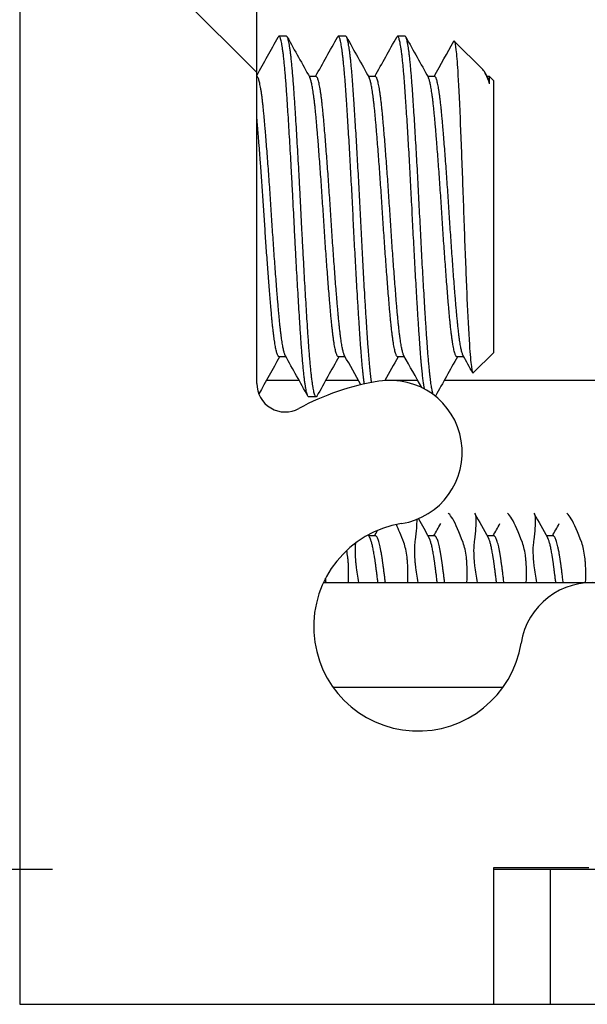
# Model space of a CAD drawing. Header units: millimetres. Extents: x 56 to 1798, y 64 to 1375.
# Tile 6 of 81: x 232.56 to 240.16, y 1218.59 to 1231.77. Entities that reach past the tile are written whole.
import ezdxf

# ---------------------------------------------------------------- set-up
doc = ezdxf.new("R2010")
doc.units = ezdxf.units.MM
doc.header["$LTSCALE"] = 6.666667
for name, color, linetype, lineweight in [('Dimension (ANSI)', 7, 'Continuous', 25), ('Hatch (ANSI)', 7, 'Continuous', 18), ('Visible (ANSI)', 7, 'Continuous', 25)]:
    doc.layers.add(name, color=color, linetype=linetype, lineweight=lineweight)
doc.styles.add('Note Text (ANSI)', font='tahoma.ttf')
doc.dimstyles.new('Default - mm (ANSI)', dxfattribs={"dimscale": 6.666667, "dimtxt": 1.75, "dimasz": 1.5, "dimexe": 2, "dimexo": 1, "dimgap": 0.8, "dimtad": 0, "dimtih": 1, "dimtoh": 1, "dimrnd": 1e-08, "dimzin": 0, "dimdsep": 46, "dimtxsty": 'Note Text (ANSI)', "dimblk": 'Filled-2', "dimcen": 0.09, "dimdle": 10, "dimclrd": 256, "dimclre": 256, "dimclrt": 256, "dimadec": 1, "dimazin": 0, "dimtfac": 1.741714, "dimtofl": 0, "dimtmove": 0, "dimatfit": 3, "dimldrblk": 'Filled-1', "dimfxl": 1, "dimtolj": 1, "dimtzin": 0, "dimlwd": -1, "dimlwe": -1, "dimarcsym": 0})

# ---------------------------------------------------------------- blocks, each defined once
blk = doc.blocks.new('Filled-2')
at = {"color": 0}
for p, q in [((0, 0), (-1, 0.1667)), ((-1, 0.1667), (-1, -0.1667)), ((-1, 0), (0, 0)), ((-1, -0.1667), (0, 0))]:
    blk.add_line(p, q, dxfattribs=at)
at = {"color": 0, "flags": 128}
blk.add_lwpolyline([(-1, -0.1667), (0, 0), (-1, 0.1667), (-1, -0.1667)], dxfattribs=at)
at = {"color": 0}
blk.add_solid([(-1, -0.1667), (0, 0), (-1, 0.1667), (-1, -0.1667)], dxfattribs=at)
blk = doc.blocks.new('*D13')
at = {"layer": 'Defpoints', "color": 0, "transparency": 16777216}
for p in [(239.669, 1260.476), (68.937, 1220.395), (239.669, 1220.395)]:
    blk.add_point(p, dxfattribs=at)
at = {"layer": 'Dimension (ANSI)', "transparency": 16777216}
for p, q in [((68.937, 1260.476), (68.937, 1301.251)), ((68.937, 1301.251), (78.937, 1301.251)), ((233.002, 1260.476), (55.603, 1260.476)), ((68.937, 1230.395), (68.937, 1250.476)), ((233.002, 1220.395), (55.603, 1220.395))]:
    blk.add_line(p, q, dxfattribs=at)
at = {"layer": 'Dimension (ANSI)', "transparency": 16777216, "xscale": 10, "yscale": 10, "zscale": 10}
for p, rotation in [((68.937, 1260.476), 90), ((68.937, 1220.395), 270)]:
    blk.add_blockref('Filled-2', p, dxfattribs=dict(at, rotation=rotation))
at = {"layer": 'Dimension (ANSI)', "transparency": 16777216, "char_height": 11.66667, "attachment_point": 5, "style": 'Note Text (ANSI)'}
for s, insert in [('\\A1; 40.08 mm', (122.208, 1312.684)), ('\\A1;[1.578 in]', (122.208, 1288.286))]:
    blk.add_mtext(s, dxfattribs=dict(at, insert=insert))
blk = doc.blocks.new('Filled-1')
at = {"color": 0}
for p, q in [((0, 0), (-1, 0.3333)), ((-1, 0.3333), (-1, -0.3333)), ((-1, 0), (0, 0)), ((-1, -0.3333), (0, 0))]:
    blk.add_line(p, q, dxfattribs=at)
at = {"color": 0, "flags": 128}
blk.add_lwpolyline([(-1, -0.3333), (0, 0), (-1, 0.3333), (-1, -0.3333)], dxfattribs=at)
at = {"color": 0}
blk.add_solid([(-1, -0.3333), (0, 0), (-1, 0.3333), (-1, -0.3333)], dxfattribs=at)

msp = doc.modelspace()

# ---------------------------------------------------------------- hatches: boundary and pattern name
at = {"layer": 'Hatch (ANSI)'}
h = msp.add_hatch(dxfattribs=at)
h.set_pattern_fill('ANSI31', color=256, scale=169.333333, angle=90, style=0)
h.set_pattern_definition([(135, (0, 0), (-14.9671, -14.9671), [])])
edge = h.paths.add_edge_path()
edge.add_line((238.9145, 1260.4505), (238.9145, 1262.2795))
edge.add_line((238.9145, 1262.2795), (232.5645, 1262.2795))
edge.add_line((232.5645, 1262.2795), (232.5645, 1218.5915))
edge.add_line((232.5645, 1218.5915), (238.9145, 1218.5915))
edge.add_line((238.9145, 1218.5915), (238.9145, 1220.4205))
edge.add_line((238.9145, 1220.4205), (240.1845, 1220.4205))
edge.add_line((240.1845, 1220.4205), (240.1845, 1220.8015))
edge.add_line((240.1845, 1220.8015), (249.0745, 1220.8015))
edge.add_line((249.0745, 1220.8015), (249.0745, 1222.8335))
edge.add_line((249.0745, 1222.8335), (241.5759, 1222.8335))
edge.add_ellipse((241.5759, 1223.2145), major_axis=(-0.381, 0), ratio=1, start_angle=357.54327, end_angle=450, ccw=False)
edge.add_ellipse((240.2309, 1223.2722), major_axis=(0.0414, 0.9643), ratio=1, start_angle=270, end_angle=443.33968)
edge.add_ellipse((237.8985, 1223.6465), major_axis=(-0.2214, -1.3794), ratio=1, start_angle=198.23411, end_angle=450, ccw=False)
edge.add_ellipse((237.5242, 1225.9789), major_axis=(0.1529, -0.953), ratio=1, start_angle=0, end_angle=180)
edge.add_ellipse((237.8985, 1223.6465), major_axis=(-3.2854, -0.5272), ratio=1, start_angle=270, end_angle=289.53257)
edge.add_ellipse((236.1205, 1226.9009), major_axis=(-0.3344, -0.1827), ratio=1, start_angle=331.35038, end_angle=450, ccw=False)
edge.add_line((235.7395, 1226.9009), (235.7395, 1253.9701))
edge.add_ellipse((236.1205, 1253.9701), major_axis=(0, 0.381), ratio=1, start_angle=331.35038, end_angle=450, ccw=False)
edge.add_ellipse((237.8985, 1257.2245), major_axis=(2.92, -1.5953), ratio=1, start_angle=270, end_angle=289.53257)
edge.add_ellipse((237.5242, 1254.8921), major_axis=(0.953, -0.1529), ratio=1, start_angle=270, end_angle=450)
edge.add_ellipse((237.8985, 1257.2245), major_axis=(-1.3794, 0.2214), ratio=1, start_angle=198.23411, end_angle=450, ccw=False)
edge.add_ellipse((240.2309, 1257.5988), major_axis=(0.1529, -0.953), ratio=1, start_angle=270, end_angle=443.33968)
edge.add_ellipse((241.5759, 1257.6565), major_axis=(-0.0163, 0.3806), ratio=1, start_angle=357.54327, end_angle=450, ccw=False)
edge.add_line((241.5759, 1258.0375), (249.0745, 1258.0375))
edge.add_line((249.0745, 1258.0375), (249.0745, 1260.0695))
edge.add_line((249.0745, 1260.0695), (240.1845, 1260.0695))
edge.add_line((240.1845, 1260.0695), (240.1845, 1260.4505))
edge.add_line((240.1845, 1260.4505), (238.9145, 1260.4505))
h = msp.add_hatch(dxfattribs=at)
h.set_pattern_fill('ANSI31', color=256, scale=169.333333, angle=75, style=0)
h.set_pattern_definition([(120, (0, 0), (-18.33087, -10.58333), [])])
h.paths.add_polyline_path([(239.6688, 1220.3949), (239.6688, 1218.5915), (647.1102, 1218.5915), (647.1102, 1220.3949)])

# ---------------------------------------------------------------- linework, layer by layer
at = {"layer": 'Visible (ANSI)'}
for p, q in [((232.5645, 1262.2795), (232.5645, 1218.5915)), ((235.7395, 1226.9009), (235.7395, 1253.9701)), ((236.1364, 1231.5485), (236.0372, 1231.5485)), ((236.9302, 1231.5485), (236.8309, 1231.5485)), ((237.7239, 1231.5485), (237.6247, 1231.5485)), ((238.7645, 1231.1033), (238.3831, 1231.4847)), ((236.5333, 1231.0115), (236.4412, 1231.0115)), ((237.327, 1231.0115), (237.235, 1231.0115)), ((238.1208, 1231.0115), (238.0287, 1231.0115)), ((238.7962, 1231.0586), (238.83, 1230.9981)), ((238.8562, 1231.0115), (238.8225, 1231.0115)), ((238.8562, 1230.9131), (238.8562, 1231.0115)), ((238.9145, 1230.9532), (238.8562, 1231.0115)), ((238.9145, 1227.3178), (238.9145, 1230.9532)), ((236.1293, 1227.2595), (236.0372, 1227.2595)), ((236.923, 1227.2595), (236.8309, 1227.2595)), ((237.7168, 1227.2595), (237.6247, 1227.2595)), ((238.5105, 1227.2595), (238.4184, 1227.2595)), ((238.9145, 1227.3178), (238.6384, 1227.0417)), ((235.8685, 1226.9441), (236.3052, 1226.9441)), ((236.6622, 1226.9441), (237.0989, 1226.9441)), ((237.456, 1226.9441), (237.8927, 1226.9441)), ((238.2497, 1226.9441), (244.7869, 1226.9441)), ((236.5333, 1226.7225), (236.4341, 1226.7225)), ((237.327, 1224.8621), (237.239, 1224.8621)), ((238.1208, 1224.8621), (238.0328, 1224.8621)), ((238.9145, 1224.8621), (238.8265, 1224.8621)), ((239.7083, 1224.8621), (239.6203, 1224.8621)), ((236.6327, 1224.2374), (244.9752, 1224.2374)), ((239.0346, 1222.8335), (236.7625, 1222.8335)), ((238.9145, 1218.5915), (238.9145, 1220.4205)), ((238.9145, 1220.4205), (240.1845, 1220.4205)), ((239.6688, 1220.3949), (238.9145, 1220.3949)), ((239.6688, 1220.3949), (239.6688, 1218.5915)), ((647.1102, 1220.3949), (239.6688, 1220.3949)), ((232.5645, 1218.5915), (238.9145, 1218.5915)), ((238.9145, 1218.5915), (239.6688, 1218.5915)), ((239.6688, 1218.5915), (647.1102, 1218.5915))]:
    msp.add_line(p, q, dxfattribs=at)
for centre, radius, start, end in [((236.1205, 1226.9009), 0.381, 180, 298.64962), ((237.8985, 1223.6465), 3.3274, 99.11705, 118.64962), ((237.5242, 1225.9789), 0.9652, 279.11705, 99.11705), ((237.8985, 1223.6465), 1.397, 99.11705, 350.88295), ((240.2309, 1223.2722), 0.9652, 357.54327, 170.88295)]:
    msp.add_arc(centre, radius, start, end, dxfattribs=at)
for points in [[(235.7395, 1231.0243), (235.8351, 1231.1956), (235.9306, 1231.3669), (236.0259, 1231.5382)], [(236.1477, 1231.5382), (236.2479, 1231.3581), (236.3482, 1231.1781), (236.4487, 1230.9981)], [(236.5261, 1231.0115), (236.6241, 1231.187), (236.7219, 1231.3626), (236.8197, 1231.5382)], [(236.9414, 1231.5382), (237.0417, 1231.3581), (237.142, 1231.1781), (237.2425, 1230.9981)], [(237.3199, 1231.0115), (237.4179, 1231.187), (237.5157, 1231.3626), (237.6134, 1231.5382)], [(237.7352, 1231.5382), (237.8354, 1231.3581), (237.9357, 1231.1781), (238.0362, 1230.9981)], [(238.1136, 1231.0115), (238.2011, 1231.1681), (238.2884, 1231.3248), (238.3756, 1231.4816)], [(238.3756, 1231.4817), (238.3786, 1231.487), (238.3811, 1231.4866), (238.3831, 1231.4847)], [(238.8562, 1230.9131), (238.8237, 1231.011), (238.7933, 1231.0745), (238.7645, 1231.1033)], [(236.0444, 1227.2595), (235.9516, 1227.0933), (235.8589, 1226.927), (235.7663, 1226.7606)], [(236.4228, 1226.7328), (236.3226, 1226.9129), (236.2223, 1227.0929), (236.1218, 1227.2729)], [(236.8381, 1227.2595), (236.7401, 1227.084), (236.6423, 1226.9084), (236.5445, 1226.7328)], [(237.1321, 1226.8844), (237.06, 1227.0139), (236.9878, 1227.1434), (236.9155, 1227.2729)], [(237.6319, 1227.2595), (237.5727, 1227.1535), (237.5136, 1227.0475), (237.4546, 1226.9415)], [(237.947, 1226.8466), (237.8678, 1226.9887), (237.7886, 1227.1308), (237.7093, 1227.2729)], [(238.4256, 1227.2595), (238.3276, 1227.084), (238.2298, 1226.9084), (238.132, 1226.7328)], [(238.63, 1227.0452), (238.5877, 1227.1211), (238.5454, 1227.197), (238.503, 1227.2729)], [(238.6607, 1225.1572), (238.7198, 1225.0517), (238.779, 1224.9464), (238.8383, 1224.8411)], [(239.4545, 1225.1572), (239.5136, 1225.0517), (239.5727, 1224.9464), (239.6321, 1224.8411)], [(237.9038, 1225.0914), (237.9507, 1225.0079), (237.9976, 1224.9245), (238.0446, 1224.8411)], [(238.1096, 1224.8621), (238.1403, 1224.9165), (238.1709, 1224.9709), (238.2014, 1225.0253)], [(238.9034, 1224.8621), (238.934, 1224.9165), (238.9646, 1224.9709), (238.9952, 1225.0253)], [(239.6971, 1224.8621), (239.7278, 1224.9165), (239.7584, 1224.9709), (239.7889, 1225.0253)], [(237.3159, 1224.8621), (237.3294, 1224.8861), (237.3429, 1224.91), (237.3563, 1224.934)], [(237.7081, 1224.7716), (237.6719, 1224.8689), (237.6382, 1224.95), (237.608, 1225.0129)], [(237.2321, 1224.8743), (237.2384, 1224.8632), (237.2446, 1224.8522), (237.2508, 1224.8411)]]:
    msp.add_open_spline(points, degree=3, dxfattribs=at)
for points, weights in [([(236.0372, 1231.5485), (236.0317, 1231.5485), (236.0259, 1231.5382)], [1, 0.990895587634, 0.983969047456]), ([(236.8309, 1231.5485), (236.8254, 1231.5485), (236.8197, 1231.5382)], [1, 0.990895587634, 0.983969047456]), ([(237.6247, 1231.5485), (237.6192, 1231.5485), (237.6134, 1231.5382)], [1, 0.990895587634, 0.983969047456]), ([(238.8562, 1230.9131), (238.8429, 1230.975), (238.83, 1230.9981)], [0.963029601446, 0.966390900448, 0.980119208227]), ([(236.5445, 1226.7328), (236.5388, 1226.7225), (236.5333, 1226.7225)], [0.983969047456, 0.990895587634, 1]), ([(238.132, 1226.7328), (238.1312, 1226.7313), (238.1304, 1226.73)], [0.983969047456, 0.984972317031, 0.986021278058]), ([(236.6673, 1224.2374), (236.6638, 1224.2659), (236.6604, 1224.2935)], [0.965122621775, 0.966612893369, 0.968800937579])]:
    msp.add_rational_spline(points, weights, degree=2, dxfattribs=at)
for points, weights, knots in [([(236.4341, 1226.7225), (236.3845, 1226.7225), (236.3349, 1227.4293), (236.2852, 1228.136), (236.2356, 1229.1355), (236.186, 1230.135), (236.1364, 1230.8418), (236.0868, 1231.5485), (236.0372, 1231.5485)], [1, 0.923879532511, 1, 0.923879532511, 1, 0.923879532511, 1, 0.923879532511, 1], [0.307692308, 0.307692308, 0.307692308, 0.317307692, 0.317307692, 0.326923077, 0.326923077, 0.336538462, 0.336538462, 0.346153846, 0.346153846, 0.346153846]), ([(236.5333, 1226.7225), (236.4837, 1226.7225), (236.4341, 1227.4293), (236.3845, 1228.136), (236.3349, 1229.1355), (236.2852, 1230.135), (236.2356, 1230.8418), (236.186, 1231.5485), (236.1364, 1231.5485)], [1, 0.923879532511, 1, 0.923879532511, 1, 0.923879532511, 1, 0.923879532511, 1], [0.230769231, 0.230769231, 0.230769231, 0.240384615, 0.240384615, 0.25, 0.25, 0.259615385, 0.259615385, 0.269230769, 0.269230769, 0.269230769]), ([(237.1798, 1226.8953), (237.1532, 1227.0793), (237.1286, 1227.4293), (237.079, 1228.136), (237.0294, 1229.1355), (236.9798, 1230.135), (236.9302, 1230.8418), (236.8806, 1231.5485), (236.8309, 1231.5485)], [0.961973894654, 0.960800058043, 1, 0.923879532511, 1, 0.923879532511, 1, 0.923879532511, 1], [0.235432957, 0.235432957, 0.235432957, 0.240384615, 0.240384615, 0.25, 0.25, 0.259615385, 0.259615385, 0.269230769, 0.269230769, 0.269230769]), ([(237.2762, 1226.9152), (237.251, 1227.0984), (237.2278, 1227.4293), (237.1782, 1228.136), (237.1286, 1229.1355), (237.079, 1230.135), (237.0294, 1230.8418), (236.9798, 1231.5485), (236.9302, 1231.5485)], [0.961962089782, 0.962861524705, 1, 0.923879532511, 1, 0.923879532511, 1, 0.923879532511, 1], [0.158770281, 0.158770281, 0.158770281, 0.163461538, 0.163461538, 0.173076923, 0.173076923, 0.182692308, 0.182692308, 0.192307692, 0.192307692, 0.192307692]), ([(237.9845, 1226.8272), (237.9523, 1227.003), (237.9224, 1227.4293), (237.8727, 1228.136), (237.8231, 1229.1355), (237.7735, 1230.135), (237.7239, 1230.8418), (237.6743, 1231.5485), (237.6247, 1231.5485)], [0.964204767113, 0.952655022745, 1, 0.923879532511, 1, 0.923879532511, 1, 0.923879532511, 1], [0.157481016, 0.157481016, 0.157481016, 0.163461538, 0.163461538, 0.173076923, 0.173076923, 0.182692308, 0.182692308, 0.192307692, 0.192307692, 0.192307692]), ([(238.1013, 1226.7525), (238.0604, 1226.8757), (238.0216, 1227.4293), (237.972, 1228.136), (237.9224, 1229.1355), (237.8727, 1230.135), (237.8231, 1230.8418), (237.7735, 1231.5485), (237.7239, 1231.5485)], [0.97531518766, 0.939377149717, 1, 0.923879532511, 1, 0.923879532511, 1, 0.923879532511, 1], [0.078880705, 0.078880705, 0.078880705, 0.086538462, 0.086538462, 0.096153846, 0.096153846, 0.105769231, 0.105769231, 0.115384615, 0.115384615, 0.115384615]), ([(236.1218, 1227.2729), (236.0786, 1227.3502), (236.0372, 1227.809), (235.9876, 1228.3584), (235.938, 1229.1355), (235.8884, 1229.9126), (235.8388, 1230.462), (235.7892, 1231.0115), (235.7395, 1231.0115)], [0.980119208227, 0.935635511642, 1, 0.923879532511, 1, 0.923879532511, 1, 0.923879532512, 0.999999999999], [0.309177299, 0.309177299, 0.309177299, 0.317307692, 0.317307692, 0.326923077, 0.326923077, 0.336538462, 0.336538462, 0.346153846, 0.346153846, 0.346153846]), ([(236.8309, 1227.2595), (236.7813, 1227.2595), (236.7317, 1227.809), (236.6821, 1228.3584), (236.6325, 1229.1355), (236.5829, 1229.9126), (236.5333, 1230.462), (236.4919, 1230.9208), (236.4487, 1230.9981)], [1, 0.923879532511, 1, 0.923879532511, 1, 0.923879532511, 1, 0.935635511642, 0.980119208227], [0.230769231, 0.230769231, 0.230769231, 0.240384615, 0.240384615, 0.25, 0.25, 0.259615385, 0.259615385, 0.267745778, 0.267745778, 0.267745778]), ([(236.9155, 1227.2729), (236.8724, 1227.3502), (236.8309, 1227.809), (236.7813, 1228.3584), (236.7317, 1229.1355), (236.6821, 1229.9126), (236.6325, 1230.462), (236.5829, 1231.0115), (236.5333, 1231.0115)], [0.980119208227, 0.935635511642, 1, 0.923879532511, 1, 0.923879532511, 1, 0.923879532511, 1], [0.232254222, 0.232254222, 0.232254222, 0.240384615, 0.240384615, 0.25, 0.25, 0.259615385, 0.259615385, 0.269230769, 0.269230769, 0.269230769]), ([(237.6247, 1227.2595), (237.5751, 1227.2595), (237.5255, 1227.809), (237.4759, 1228.3584), (237.4263, 1229.1355), (237.3767, 1229.9126), (237.327, 1230.462), (237.2856, 1230.9208), (237.2425, 1230.9981)], [1, 0.923879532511, 1, 0.923879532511, 1, 0.923879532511, 1, 0.935635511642, 0.980119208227], [0.153846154, 0.153846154, 0.153846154, 0.163461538, 0.163461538, 0.173076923, 0.173076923, 0.182692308, 0.182692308, 0.190822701, 0.190822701, 0.190822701]), ([(237.7093, 1227.2729), (237.6661, 1227.3502), (237.6247, 1227.809), (237.5751, 1228.3584), (237.5255, 1229.1355), (237.4759, 1229.9126), (237.4263, 1230.462), (237.3767, 1231.0115), (237.327, 1231.0115)], [0.980119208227, 0.935635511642, 1, 0.923879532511, 1, 0.923879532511, 1, 0.923879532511, 1], [0.155331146, 0.155331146, 0.155331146, 0.163461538, 0.163461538, 0.173076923, 0.173076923, 0.182692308, 0.182692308, 0.192307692, 0.192307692, 0.192307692]), ([(238.4184, 1227.2595), (238.3688, 1227.2595), (238.3192, 1227.809), (238.2696, 1228.3584), (238.22, 1229.1355), (238.1704, 1229.9126), (238.1208, 1230.462), (238.0794, 1230.9208), (238.0362, 1230.9981)], [1, 0.923879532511, 1, 0.923879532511, 1, 0.923879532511, 1, 0.935635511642, 0.980119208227], [0.076923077, 0.076923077, 0.076923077, 0.086538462, 0.086538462, 0.096153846, 0.096153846, 0.105769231, 0.105769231, 0.113899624, 0.113899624, 0.113899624]), ([(238.503, 1227.2729), (238.4599, 1227.3502), (238.4184, 1227.809), (238.3688, 1228.3584), (238.3192, 1229.1355), (238.2696, 1229.9126), (238.22, 1230.462), (238.1704, 1231.0115), (238.1208, 1231.0115)], [0.980119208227, 0.935635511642, 1, 0.923879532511, 1, 0.923879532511, 1, 0.923879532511, 1], [0.078408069, 0.078408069, 0.078408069, 0.086538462, 0.086538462, 0.096153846, 0.096153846, 0.105769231, 0.105769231, 0.115384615, 0.115384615, 0.115384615]), ([(236.0372, 1227.2595), (235.9876, 1227.2595), (235.938, 1227.809), (235.8884, 1228.3584), (235.8388, 1229.1355), (235.7892, 1229.9126), (235.7395, 1230.462)], [1, 0.923879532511, 1, 0.923879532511, 1, 0.923879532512, 0.999999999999], [0.307692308, 0.307692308, 0.307692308, 0.317307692, 0.317307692, 0.326923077, 0.326923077, 0.336538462, 0.336538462, 0.336538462]), ([(237.3618, 1224.2374), (237.3438, 1224.3859), (237.327, 1224.5061), (237.29, 1224.7716), (237.2508, 1224.8411)], [0.965122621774, 0.972946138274, 1, 0.942105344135, 0.972276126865], [0.486967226, 0.486967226, 0.486967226, 0.490384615, 0.490384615, 0.497697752, 0.497697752, 0.497697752]), ([(237.461, 1224.2374), (237.443, 1224.3859), (237.4263, 1224.5061), (237.3767, 1224.8621), (237.327, 1224.8621)], [0.965122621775, 0.972946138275, 1, 0.923879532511, 1], [0.486967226, 0.486967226, 0.486967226, 0.490384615, 0.490384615, 0.5, 0.5, 0.5]), ([(238.1555, 1224.2374), (238.1375, 1224.3859), (238.1208, 1224.5061), (238.0838, 1224.7716), (238.0446, 1224.8411)], [0.965122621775, 0.972946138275, 1, 0.942105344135, 0.972276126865], [0.410044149, 0.410044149, 0.410044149, 0.413461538, 0.413461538, 0.420774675, 0.420774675, 0.420774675]), ([(238.2548, 1224.2374), (238.2368, 1224.3859), (238.22, 1224.5061), (238.1704, 1224.8621), (238.1208, 1224.8621)], [0.965122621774, 0.972946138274, 1, 0.923879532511, 1], [0.410044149, 0.410044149, 0.410044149, 0.413461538, 0.413461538, 0.423076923, 0.423076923, 0.423076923]), ([(238.9493, 1224.2374), (238.9313, 1224.3859), (238.9145, 1224.5061), (238.8775, 1224.7716), (238.8383, 1224.8411)], [0.965122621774, 0.972946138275, 1, 0.942105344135, 0.972276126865], [0.333121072, 0.333121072, 0.333121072, 0.336538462, 0.336538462, 0.343851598, 0.343851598, 0.343851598]), ([(239.0485, 1224.2374), (239.0305, 1224.3859), (239.0138, 1224.5061), (238.9642, 1224.8621), (238.9145, 1224.8621)], [0.965122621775, 0.972946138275, 1, 0.923879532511, 1], [0.333121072, 0.333121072, 0.333121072, 0.336538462, 0.336538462, 0.346153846, 0.346153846, 0.346153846]), ([(239.743, 1224.2374), (239.725, 1224.3859), (239.7083, 1224.5061), (239.6713, 1224.7716), (239.6321, 1224.8411)], [0.965122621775, 0.972946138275, 1, 0.942105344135, 0.972276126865], [0.256197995, 0.256197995, 0.256197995, 0.259615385, 0.259615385, 0.266928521, 0.266928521, 0.266928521]), ([(239.8423, 1224.2374), (239.8243, 1224.3859), (239.8075, 1224.5061), (239.7579, 1224.8621), (239.7083, 1224.8621)], [0.965122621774, 0.972946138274, 1, 0.923879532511, 1], [0.256197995, 0.256197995, 0.256197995, 0.259615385, 0.259615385, 0.269230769, 0.269230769, 0.269230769])]:
    msp.add_rational_spline(points, weights, degree=2, knots=knots, dxfattribs=at)
for points, knots in [([(238.3831, 1231.4847), (238.3922, 1231.4755), (238.4001, 1231.4202), (238.4136, 1231.3004), (238.4214, 1231.2052), (238.4386, 1230.9336), (238.4485, 1230.7247), (238.4656, 1230.3254), (238.4709, 1230.1963), (238.4867, 1229.7993), (238.4972, 1229.5193), (238.5123, 1229.091), (238.5173, 1228.9465), (238.5328, 1228.5316), (238.5434, 1228.2717), (238.5639, 1227.8153), (238.574, 1227.5979), (238.5941, 1227.2913), (238.6031, 1227.192), (238.6228, 1227.049), (238.6318, 1227.0351), (238.6384, 1227.0417)], [-0.53135799, -0.53135799, -0.53135799, -0.53135799, -0.48495847, -0.48495847, -0.42525004, -0.42525004, -0.35006367, -0.35006367, -0.31711145, -0.31711145, -0.25296075, -0.25296075, -0.22004808, -0.22004808, -0.15737762, -0.15737762, -0.09767705, -0.09767705, -0.05355355, -0.05355355, -0.000001, -0.000001, -0.000001, -0.000001]), ([(238.5018, 1224.7716), (238.4491, 1224.9134), (238.4016, 1225.0209), (238.3427, 1225.1217), (238.3253, 1225.1451), (238.3084, 1225.1601), (238.3057, 1225.1621), (238.3031, 1225.1637)], [-0.27728151, -0.27728151, -0.27728151, -0.27728151, -0.19948661, -0.19948661, -0.16009929, -0.16009929, -0.15219723, -0.15219723, -0.15219723, -0.15219723]), ([(238.6558, 1225.1637), (238.6665, 1225.1533), (238.6727, 1225.1246), (238.6753, 1225.0166), (238.6678, 1224.9257), (238.6519, 1224.7953), (238.6505, 1224.7836), (238.649, 1224.7716)], [-0.12344145, -0.12344145, -0.12344145, -0.12344145, -0.07290652, -0.07290652, -0.00664461, -0.00664461, -0.00025435, -0.00025435, -0.00025435, -0.00025435]), ([(239.2956, 1224.7716), (239.2429, 1224.9134), (239.1953, 1225.0209), (239.1364, 1225.1217), (239.1191, 1225.1451), (239.1021, 1225.1601), (239.0994, 1225.1621), (239.0969, 1225.1637)], [-0.27728151, -0.27728151, -0.27728151, -0.27728151, -0.19948661, -0.19948661, -0.16009929, -0.16009929, -0.15219723, -0.15219723, -0.15219723, -0.15219723]), ([(239.4496, 1225.1637), (239.4603, 1225.1533), (239.4664, 1225.1246), (239.469, 1225.0166), (239.4615, 1224.9257), (239.4457, 1224.7953), (239.4442, 1224.7836), (239.4427, 1224.7716)], [-0.12344145, -0.12344145, -0.12344145, -0.12344145, -0.07290652, -0.07290652, -0.00664461, -0.00664461, -0.00025435, -0.00025435, -0.00025435, -0.00025435]), ([(240.0893, 1224.7716), (240.0366, 1224.9134), (239.9891, 1225.0209), (239.9302, 1225.1217), (239.9128, 1225.1451), (239.8959, 1225.1601), (239.8932, 1225.1621), (239.8906, 1225.1637)], [-0.27728151, -0.27728151, -0.27728151, -0.27728151, -0.19948661, -0.19948661, -0.16009929, -0.16009929, -0.15219723, -0.15219723, -0.15219723, -0.15219723]), ([(237.88, 1225.0816), (237.88, 1225.0804), (237.88, 1225.0791), (237.8815, 1225.0166), (237.874, 1224.9257), (237.8582, 1224.7953), (237.8567, 1224.7836), (237.8552, 1224.7716)], [-0.074273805, -0.074273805, -0.074273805, -0.074273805, -0.07290652, -0.07290652, -0.006644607, -0.006644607, -0.00025435, -0.00025435, -0.00025435, -0.00025435]), ([(237.0606, 1224.7643), (237.0562, 1224.7245), (237.0547, 1224.6772), (237.0569, 1224.6006), (237.0581, 1224.5766), (237.0603, 1224.545), (237.0608, 1224.5384), (237.0615, 1224.5301), (237.0616, 1224.5284), (237.0618, 1224.5258), (237.0619, 1224.5248), (237.062, 1224.5235), (237.062, 1224.5231), (237.0621, 1224.5228)], [-0.033191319, -0.033191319, -0.033191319, -0.033191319, -0.012435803, -0.012435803, -0.003526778, -0.003526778, -0.001193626, -0.001193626, -0.00060916, -0.00060916, -0.000268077, -0.000268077, -0.000152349, -0.000152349, -0.000152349, -0.000152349]), ([(237.7566, 1224.5228), (237.7566, 1224.5228), (237.7566, 1224.5229), (237.7566, 1224.5234), (237.7565, 1224.5239), (237.7564, 1224.5253), (237.7563, 1224.5263), (237.7561, 1224.5291), (237.7559, 1224.5309), (237.7549, 1224.5418), (237.754, 1224.5507), (237.7525, 1224.5647), (237.7519, 1224.5698), (237.742, 1224.6527), (237.7275, 1224.7192), (237.7081, 1224.7716)], [-0.03487928, -0.03487928, -0.03487928, -0.03487928, -0.034868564, -0.034868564, -0.034697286, -0.034697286, -0.034360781, -0.034360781, -0.03372217, -0.03372217, -0.03054936, -0.03054936, -0.028690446, -0.028690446, -0.000157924, -0.000157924, -0.000157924, -0.000157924]), ([(237.8552, 1224.7716), (237.8501, 1224.7304), (237.8484, 1224.6805), (237.8506, 1224.6006), (237.8518, 1224.5766), (237.8541, 1224.545), (237.8546, 1224.5384), (237.8552, 1224.5301), (237.8554, 1224.5284), (237.8556, 1224.5258), (237.8557, 1224.5248), (237.8558, 1224.5235), (237.8558, 1224.5231), (237.8558, 1224.5228)], [-0.034472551, -0.034472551, -0.034472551, -0.034472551, -0.012435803, -0.012435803, -0.003526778, -0.003526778, -0.001193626, -0.001193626, -0.00060916, -0.00060916, -0.000268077, -0.000268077, -0.000152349, -0.000152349, -0.000152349, -0.000152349]), ([(238.5504, 1224.5228), (238.5504, 1224.5228), (238.5504, 1224.5229), (238.5503, 1224.5234), (238.5503, 1224.5239), (238.5501, 1224.5253), (238.5501, 1224.5263), (238.5498, 1224.5291), (238.5496, 1224.5309), (238.5487, 1224.5418), (238.5478, 1224.5507), (238.5463, 1224.5647), (238.5457, 1224.5698), (238.5358, 1224.6527), (238.5213, 1224.7192), (238.5018, 1224.7716)], [-0.03487928, -0.03487928, -0.03487928, -0.03487928, -0.034868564, -0.034868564, -0.034697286, -0.034697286, -0.034360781, -0.034360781, -0.03372217, -0.03372217, -0.03054936, -0.03054936, -0.028690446, -0.028690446, -0.000157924, -0.000157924, -0.000157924, -0.000157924]), ([(238.649, 1224.7716), (238.6439, 1224.7304), (238.6421, 1224.6805), (238.6444, 1224.6006), (238.6456, 1224.5766), (238.6478, 1224.545), (238.6483, 1224.5384), (238.649, 1224.5301), (238.6491, 1224.5284), (238.6493, 1224.5258), (238.6494, 1224.5248), (238.6495, 1224.5235), (238.6495, 1224.5231), (238.6496, 1224.5228)], [-0.034472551, -0.034472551, -0.034472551, -0.034472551, -0.012435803, -0.012435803, -0.003526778, -0.003526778, -0.001193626, -0.001193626, -0.00060916, -0.00060916, -0.000268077, -0.000268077, -0.000152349, -0.000152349, -0.000152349, -0.000152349]), ([(239.3441, 1224.5228), (239.3441, 1224.5228), (239.3441, 1224.5229), (239.3441, 1224.5234), (239.344, 1224.5239), (239.3439, 1224.5253), (239.3438, 1224.5263), (239.3436, 1224.5291), (239.3434, 1224.5309), (239.3424, 1224.5418), (239.3415, 1224.5507), (239.34, 1224.5647), (239.3394, 1224.5698), (239.3295, 1224.6527), (239.315, 1224.7192), (239.2956, 1224.7716)], [-0.03487928, -0.03487928, -0.03487928, -0.03487928, -0.034868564, -0.034868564, -0.034697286, -0.034697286, -0.034360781, -0.034360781, -0.03372217, -0.03372217, -0.03054936, -0.03054936, -0.028690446, -0.028690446, -0.000157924, -0.000157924, -0.000157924, -0.000157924]), ([(239.4427, 1224.7716), (239.4376, 1224.7304), (239.4359, 1224.6805), (239.4381, 1224.6006), (239.4393, 1224.5766), (239.4416, 1224.545), (239.4421, 1224.5384), (239.4427, 1224.5301), (239.4429, 1224.5284), (239.4431, 1224.5258), (239.4432, 1224.5248), (239.4433, 1224.5235), (239.4433, 1224.5231), (239.4433, 1224.5228)], [-0.034472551, -0.034472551, -0.034472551, -0.034472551, -0.012435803, -0.012435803, -0.003526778, -0.003526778, -0.001193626, -0.001193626, -0.00060916, -0.00060916, -0.000268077, -0.000268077, -0.000152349, -0.000152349, -0.000152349, -0.000152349]), ([(240.1379, 1224.5228), (240.1379, 1224.5228), (240.1379, 1224.5229), (240.1378, 1224.5234), (240.1378, 1224.5239), (240.1376, 1224.5253), (240.1376, 1224.5263), (240.1373, 1224.5291), (240.1371, 1224.5309), (240.1362, 1224.5418), (240.1353, 1224.5507), (240.1338, 1224.5647), (240.1332, 1224.5698), (240.1233, 1224.6527), (240.1088, 1224.7192), (240.0893, 1224.7716)], [-0.03487928, -0.03487928, -0.03487928, -0.03487928, -0.034868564, -0.034868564, -0.034697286, -0.034697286, -0.034360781, -0.034360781, -0.03372217, -0.03372217, -0.03054936, -0.03054936, -0.028690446, -0.028690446, -0.000157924, -0.000157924, -0.000157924, -0.000157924]), ([(236.9629, 1224.5228), (236.9629, 1224.5228), (236.9629, 1224.5229), (236.9628, 1224.5234), (236.9628, 1224.5239), (236.9626, 1224.5253), (236.9626, 1224.5263), (236.9623, 1224.5291), (236.9621, 1224.5309), (236.9612, 1224.5418), (236.9603, 1224.5507), (236.9588, 1224.5647), (236.9582, 1224.5698), (236.9537, 1224.6072), (236.9489, 1224.6376), (236.9433, 1224.6659)], [-0.03487928, -0.03487928, -0.03487928, -0.03487928, -0.034868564, -0.034868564, -0.034697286, -0.034697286, -0.034360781, -0.034360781, -0.03372217, -0.03372217, -0.03054936, -0.03054936, -0.028690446, -0.028690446, -0.0168289, -0.0168289, -0.0168289, -0.0168289]), ([(236.9664, 1224.2374), (236.9694, 1224.2969), (236.9702, 1224.3554), (236.9681, 1224.4393), (236.9669, 1224.4662), (236.9647, 1224.4997), (236.9641, 1224.5069), (236.9634, 1224.5157), (236.9633, 1224.5173), (236.9631, 1224.5199), (236.963, 1224.5208), (236.9629, 1224.5221), (236.9629, 1224.5225), (236.9629, 1224.5228)], [-0.030535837, -0.030535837, -0.030535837, -0.030535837, -0.012483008, -0.012483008, -0.003628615, -0.003628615, -0.001159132, -0.001159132, -0.00059496, -0.00059496, -0.000274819, -0.000274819, -0.000152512, -0.000152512, -0.000152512, -0.000152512]), ([(237.0621, 1224.5228), (237.0621, 1224.5227), (237.0621, 1224.5227), (237.0621, 1224.5221), (237.0622, 1224.5215), (237.0623, 1224.5199), (237.0624, 1224.5189), (237.0627, 1224.5157), (237.0629, 1224.5137), (237.064, 1224.5006), (237.0651, 1224.4895), (237.067, 1224.4718), (237.0677, 1224.4653), (237.0765, 1224.388), (237.0881, 1224.3133), (237.1032, 1224.2374)], [-0.034842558, -0.034842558, -0.034842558, -0.034842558, -0.03481885, -0.03481885, -0.034633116, -0.034633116, -0.034264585, -0.034264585, -0.033549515, -0.033549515, -0.029765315, -0.029765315, -0.027595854, -0.027595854, -0.004132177, -0.004132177, -0.004132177, -0.004132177]), ([(237.7601, 1224.2374), (237.7631, 1224.2969), (237.7639, 1224.3554), (237.7619, 1224.4393), (237.7607, 1224.4662), (237.7584, 1224.4997), (237.7579, 1224.5069), (237.7572, 1224.5157), (237.7571, 1224.5173), (237.7568, 1224.5199), (237.7568, 1224.5208), (237.7567, 1224.5221), (237.7566, 1224.5225), (237.7566, 1224.5228)], [-0.030535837, -0.030535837, -0.030535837, -0.030535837, -0.012483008, -0.012483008, -0.003628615, -0.003628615, -0.001159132, -0.001159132, -0.00059496, -0.00059496, -0.000274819, -0.000274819, -0.000152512, -0.000152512, -0.000152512, -0.000152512]), ([(237.8558, 1224.5228), (237.8558, 1224.5227), (237.8558, 1224.5227), (237.8559, 1224.5221), (237.8559, 1224.5215), (237.8561, 1224.5199), (237.8562, 1224.5189), (237.8564, 1224.5157), (237.8566, 1224.5137), (237.8578, 1224.5006), (237.8589, 1224.4895), (237.8607, 1224.4718), (237.8615, 1224.4653), (237.8702, 1224.388), (237.8819, 1224.3133), (237.897, 1224.2374)], [-0.034842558, -0.034842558, -0.034842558, -0.034842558, -0.03481885, -0.03481885, -0.034633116, -0.034633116, -0.034264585, -0.034264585, -0.033549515, -0.033549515, -0.029765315, -0.029765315, -0.027595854, -0.027595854, -0.004132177, -0.004132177, -0.004132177, -0.004132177]), ([(238.5539, 1224.2374), (238.5569, 1224.2969), (238.5577, 1224.3554), (238.5556, 1224.4393), (238.5544, 1224.4662), (238.5522, 1224.4997), (238.5516, 1224.5069), (238.5509, 1224.5157), (238.5508, 1224.5173), (238.5506, 1224.5199), (238.5505, 1224.5208), (238.5504, 1224.5221), (238.5504, 1224.5225), (238.5504, 1224.5228)], [-0.030535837, -0.030535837, -0.030535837, -0.030535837, -0.012483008, -0.012483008, -0.003628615, -0.003628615, -0.001159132, -0.001159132, -0.00059496, -0.00059496, -0.000274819, -0.000274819, -0.000152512, -0.000152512, -0.000152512, -0.000152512]), ([(238.6496, 1224.5228), (238.6496, 1224.5227), (238.6496, 1224.5227), (238.6496, 1224.5221), (238.6497, 1224.5215), (238.6498, 1224.5199), (238.6499, 1224.5189), (238.6502, 1224.5157), (238.6504, 1224.5137), (238.6515, 1224.5006), (238.6526, 1224.4895), (238.6545, 1224.4718), (238.6552, 1224.4653), (238.664, 1224.388), (238.6756, 1224.3133), (238.6907, 1224.2374)], [-0.034842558, -0.034842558, -0.034842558, -0.034842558, -0.03481885, -0.03481885, -0.034633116, -0.034633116, -0.034264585, -0.034264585, -0.033549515, -0.033549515, -0.029765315, -0.029765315, -0.027595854, -0.027595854, -0.004132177, -0.004132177, -0.004132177, -0.004132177]), ([(239.3476, 1224.2374), (239.3506, 1224.2969), (239.3514, 1224.3554), (239.3494, 1224.4393), (239.3482, 1224.4662), (239.3459, 1224.4997), (239.3454, 1224.5069), (239.3447, 1224.5157), (239.3446, 1224.5173), (239.3443, 1224.5199), (239.3443, 1224.5208), (239.3442, 1224.5221), (239.3441, 1224.5225), (239.3441, 1224.5228)], [-0.030535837, -0.030535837, -0.030535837, -0.030535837, -0.012483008, -0.012483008, -0.003628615, -0.003628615, -0.001159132, -0.001159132, -0.00059496, -0.00059496, -0.000274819, -0.000274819, -0.000152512, -0.000152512, -0.000152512, -0.000152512]), ([(239.4433, 1224.5228), (239.4433, 1224.5227), (239.4433, 1224.5227), (239.4434, 1224.5221), (239.4434, 1224.5215), (239.4436, 1224.5199), (239.4437, 1224.5189), (239.4439, 1224.5157), (239.4441, 1224.5137), (239.4453, 1224.5006), (239.4464, 1224.4895), (239.4482, 1224.4718), (239.449, 1224.4653), (239.4577, 1224.388), (239.4694, 1224.3133), (239.4845, 1224.2374)], [-0.034842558, -0.034842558, -0.034842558, -0.034842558, -0.03481885, -0.03481885, -0.034633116, -0.034633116, -0.034264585, -0.034264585, -0.033549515, -0.033549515, -0.029765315, -0.029765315, -0.027595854, -0.027595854, -0.004132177, -0.004132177, -0.004132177, -0.004132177]), ([(240.1414, 1224.2374), (240.1444, 1224.2969), (240.1452, 1224.3554), (240.1431, 1224.4393), (240.1419, 1224.4662), (240.1397, 1224.4997), (240.1391, 1224.5069), (240.1384, 1224.5157), (240.1383, 1224.5173), (240.1381, 1224.5199), (240.138, 1224.5208), (240.1379, 1224.5221), (240.1379, 1224.5225), (240.1379, 1224.5228)], [-0.030535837, -0.030535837, -0.030535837, -0.030535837, -0.012483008, -0.012483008, -0.003628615, -0.003628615, -0.001159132, -0.001159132, -0.00059496, -0.00059496, -0.000274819, -0.000274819, -0.000152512, -0.000152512, -0.000152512, -0.000152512])]:
    msp.add_open_spline(points, degree=3, knots=knots, dxfattribs=at)

# ---------------------------------------------------------------- dimensions: what is measured, and where the dimension line sits
at = {"layer": 'Dimension (ANSI)'}
dim = msp.add_linear_dim(base=(68.9368, 1220.3949), p1=(239.6688, 1260.4761), p2=(239.6688, 1220.3949), angle=270, text=' <> mm\\X[1.578 in]', dimstyle='Default - mm (ANSI)', override={"dimgap": 0.8, "dimdec": 2, "dimpost": '', "dimtol": 0, "dimlim": 0, "dimtp": 0, "dimtm": 0, "dimtdec": 2, "dimatfit": 2}, dxfattribs=at)
dim.commit()
dim.dimension.update_dxf_attribs({"geometry": '*D13', "text_midpoint": (122.2083, 1301.2512), "dimtype": 160})

doc.saveas('drawing.dxf')
